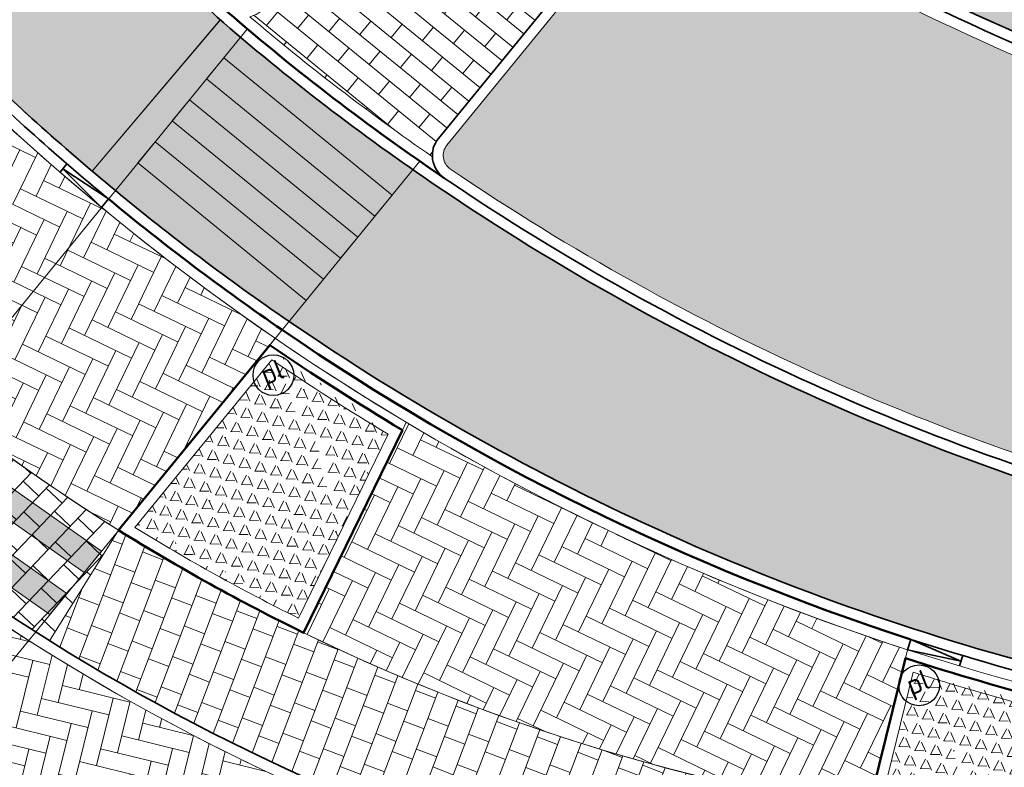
# Model space of a CAD drawing. Header units: metres. Extents: x 196674 to 197628, y 355499 to 356232.
# Tile 4 of 209: x 196899 to 196917, y 355747 to 355761. Entities that reach past the tile are written whole.
import ezdxf
from ezdxf.enums import TextEntityAlignment as Align

# ---------------------------------------------------------------- set-up
doc = ezdxf.new("R2010")
doc.units = ezdxf.units.M
doc.layers.get('0').update_dxf_attribs({"lineweight": 25})
for name, color, linetype, lineweight, true_color in [('N-WE-GR-BEPLANTING_BEPLANTINGSPLAN_KRAGTEN-V', 7, 'Continuous', 5, 0xa3c04c), ('N-WE-VH-GESLOTENVERHARDING_ASFALT_RIJBAAN-V', 7, 'Continuous', 5, 0xd6d6d6), ('N-WE-VH-GOOT-TEGEL_200x200-G', 7, 'Continuous', 35, 0x00a5a5), ('N-WE-VH-HALFVERHARDING_GEBONDEN_SPLIT-A', 7, 'Continuous', 5, 0xaab7a9), ('N-WE-VH-KANTOPSLUITING_GELEIDEBAND_50 200-G', 1, 'Continuous', 35, 0xff0000), ('N-WE-VH-KANTOPSLUITING_OPSLUITBAND_200X250-G', 7, 'Continuous', 50, 0x0029a5), ('N-WE-VH-KANTOPSLUITING_TROTTOIRBAND_180X200-G', 6, 'Continuous', 35, 0xff00ff), ('N-WE-VH-KANTOPSLUITING_VERLAGINGSBAND_GELEIDEBAND_50 200-G', 1, 'Continuous', 35, 0xff0000), ('N-WE-VH-OPENVERHARDING_STRAATBAKSTEEN_ROOD_ELLEBOOG_LINGE-A', 7, 'Continuous', 5, 0xdaaea0), ('N-WE-VH-OPENVERHARDING_STRAATBAKSTEEN_ROOD_ELLEBOOG_LINGE-INRITTEN-TUSSEN-RIJBAAN-FIETSPAD-A', 7, 'Continuous', 5, 0xdaaea0), ('N-WE-VH-OPENVERHARDING_STRAATBAKSTEEN_ROOD_HALFSTEENS-LINGE-A', 7, 'Continuous', 5, 0xdaaea0), ('N-WE-VH-OPENVERHARDING_TEGEL_200x300_FIETSPAD_ROOD-A', 7, 'Continuous', 5, 0xe04d68), ('N-WE-VW-MARKERING_DWARS_OVERSTEEK_VOETGANGERS-G', 7, 'Continuous', 0, 0xffffff), ('N-WE-VW-MARKERING_DWARS_OVERSTEEK_VOETGANGERS-V', 7, 'Continuous', 18, 0xffffff)]:
    doc.layers.add(name, color=color, linetype=linetype, lineweight=lineweight, true_color=true_color)
for name, color, linetype, lineweight in [('N-WE-IE-MEUBILAIR-S-200', 7, 'Continuous', 25), ('N-WE-VH-KANTOPSLUITING_ACHTERKANTBAND-G', 50, 'Continuous', 18), ('N-WE-VH-MATERIAALGRENS-G', 7, 'Continuous', 13)]:
    doc.layers.add(name, color=color, linetype=linetype, lineweight=lineweight)
doc.layers.add('N-WE-VH-HULPLIJN-G', color=40, linetype='Continuous', lineweight=5, plot=False)
doc.styles.add('NLCS-ISO', font='NLCS-ISO.ttf')
pattern_1 = [(242.1768326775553, (1.023267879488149, 0.9474401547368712), (-0.2859741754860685, -1.165426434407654), [0.197909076, -4.74981768]), (113.7816676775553, (1.102633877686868, 0.7673372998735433), (-5.584217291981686, 12.49065720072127), [0.196814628, -19.484648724]), (358.3078326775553, (0.9308949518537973, 0.7724108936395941), (11.06078624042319, -0.2429148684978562), [0.171813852, -17.00957142]), (242.1768326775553, (1.314624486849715, 0.8759466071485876), (-0.2859741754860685, -1.165426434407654), [0.197909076, -4.74981768]), (113.7816676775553, (1.393990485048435, 0.6958437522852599), (-5.584217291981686, 12.49065720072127), [0.196814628, -19.484648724]), (358.3078326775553, (1.222251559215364, 0.7009173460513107), (11.06078624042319, -0.2429148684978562), [0.171813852, -17.00957142]), (358.3078326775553, (0.6395383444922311, 0.8439044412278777), (11.06078624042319, -0.2429148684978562), [0.171813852, -17.00957142]), (113.7816676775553, (0.8112772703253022, 0.8388308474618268), (-5.584217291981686, 12.49065720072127), [0.196814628, -19.484648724]), (242.1768326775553, (0.7319112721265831, 1.018933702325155), (-0.2859741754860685, -1.165426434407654), [0.197909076, -4.74981768]), (242.1768326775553, (0.4405546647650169, 1.090427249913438), (-0.2859741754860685, -1.165426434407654), [0.197909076, -4.74981768]), (113.7816676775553, (0.5199206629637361, 0.9103243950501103), (-5.584217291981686, 12.49065720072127), [0.196814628, -19.484648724]), (358.3078326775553, (0.348181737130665, 0.9153979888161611), (11.06078624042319, -0.2429148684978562), [0.171813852, -17.00957142]), (358.3078326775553, (0.160145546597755, 0.6526388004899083), (11.06078624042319, -0.2429148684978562), [0.171813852, -17.00957142]), (113.7816676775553, (0.3318844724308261, 0.6475652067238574), (-5.584217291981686, 12.49065720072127), [0.196814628, -19.484648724]), (242.1768326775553, (0.252518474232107, 0.8276680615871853), (-0.2859741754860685, -1.165426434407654), [0.197909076, -4.74981768]), (242.1768326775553, (0.5438750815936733, 0.7561745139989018), (-0.2859741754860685, -1.165426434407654), [0.197909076, -4.74981768]), (113.7816676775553, (0.6232410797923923, 0.5760716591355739), (-5.584217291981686, 12.49065720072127), [0.196814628, -19.484648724]), (358.3078326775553, (0.4515021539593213, 0.5811452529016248), (11.06078624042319, -0.2429148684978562), [0.171813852, -17.00957142]), (358.3078326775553, (1.034215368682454, 0.4381581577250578), (11.06078624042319, -0.2429148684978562), [0.171813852, -17.00957142]), (113.7816676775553, (1.205954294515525, 0.433084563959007), (-5.584217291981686, 12.49065720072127), [0.196814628, -19.484648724]), (242.1768326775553, (1.126588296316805, 0.6131874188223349), (-0.2859741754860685, -1.165426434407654), [0.197909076, -4.74981768]), (358.3078326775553, (0.7428587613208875, 0.5096517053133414), (11.06078624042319, -0.2429148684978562), [0.171813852, -17.00957142]), (113.7816676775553, (0.9145976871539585, 0.5045781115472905), (-5.584217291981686, 12.49065720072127), [0.196814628, -19.484648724]), (242.1768326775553, (0.8352316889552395, 0.6846809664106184), (-0.2859741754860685, -1.165426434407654), [0.197909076, -4.74981768]), (358.3078326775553, (0.205194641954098, 0.3326847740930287), (11.06078624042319, -0.2429148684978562), [0.171813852, -17.00957142]), (113.7816676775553, (0.376933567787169, 0.3276111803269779), (-5.584217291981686, 12.49065720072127), [0.196814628, -19.484648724]), (242.1768326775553, (0.29756756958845, 0.5077140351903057), (-0.2859741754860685, -1.165426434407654), [0.197909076, -4.74981768]), (242.1768326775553, (0.5889241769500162, 0.4362204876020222), (-0.2859741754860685, -1.165426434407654), [0.197909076, -4.74981768]), (113.7816676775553, (0.6682901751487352, 0.2561176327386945), (-5.584217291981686, 12.49065720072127), [0.196814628, -19.484648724]), (358.3078326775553, (0.4965512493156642, 0.2611912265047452), (11.06078624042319, -0.2429148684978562), [0.171813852, -17.00957142]), (358.3078326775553, (1.079264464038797, 0.1182041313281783), (11.06078624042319, -0.2429148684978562), [0.171813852, -17.00957142]), (113.7816676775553, (1.251003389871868, 0.1131305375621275), (-5.584217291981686, 12.49065720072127), [0.196814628, -19.484648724]), (242.1768326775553, (1.171637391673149, 0.2932333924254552), (-0.2859741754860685, -1.165426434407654), [0.197909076, -4.74981768]), (358.3078326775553, (0.7879078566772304, 0.1896976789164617), (11.06078624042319, -0.2429148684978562), [0.171813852, -17.00957142]), (113.7816676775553, (0.9596467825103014, 0.184624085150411), (-5.584217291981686, 12.49065720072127), [0.196814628, -19.484648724]), (242.1768326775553, (0.8802807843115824, 0.3647269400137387), (-0.2859741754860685, -1.165426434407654), [0.197909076, -4.74981768]), (242.1768326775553, (0.6922445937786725, 0.101967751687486), (-0.2859741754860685, -1.165426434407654), [0.197909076, -4.74981768]), (113.7816676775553, (0.7716105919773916, -0.0781351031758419), (-5.584217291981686, 12.49065720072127), [0.196814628, -19.484648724]), (358.3078326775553, (0.5998716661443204, -0.07306150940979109), (11.06078624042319, -0.2429148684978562), [0.171813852, -17.00957142]), (242.1768326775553, (0.9836012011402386, 0.03047420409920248), (-0.2859741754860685, -1.165426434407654), [0.197909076, -4.74981768]), (113.7816676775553, (1.062967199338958, -0.1496286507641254), (-5.584217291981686, 12.49065720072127), [0.196814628, -19.484648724]), (358.3078326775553, (0.8912282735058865, -0.1445550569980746), (11.06078624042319, -0.2429148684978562), [0.171813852, -17.00957142]), (358.3078326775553, (0.3085150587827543, -0.001567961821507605), (11.06078624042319, -0.2429148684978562), [0.171813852, -17.00957142]), (113.7816676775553, (0.4802539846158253, -0.006641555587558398), (-5.584217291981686, 12.49065720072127), [0.196814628, -19.484648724]), (242.1768326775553, (0.4008879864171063, 0.1734612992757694), (-0.2859741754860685, -1.165426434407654), [0.197909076, -4.74981768]), (242.1768326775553, (0.1095313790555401, 0.2449548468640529), (-0.2859741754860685, -1.165426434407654), [0.197909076, -4.74981768]), (113.7816676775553, (0.1888973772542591, 0.06485199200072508), (-5.584217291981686, 12.49065720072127), [0.196814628, -19.484648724]), (358.3078326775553, (0.01715845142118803, 0.06992558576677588), (11.06078624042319, -0.2429148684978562), [0.171813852, -17.00957142]), (49.64802467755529, (0.5746857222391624, 1.032801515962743), (-0.9144975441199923, 0.7769776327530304), [5.04e-07, -1.199999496]), (346.2130756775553, (0.4814522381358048, 1.055679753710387), (0.2859741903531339, 1.165426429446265), [0, -1.2]), (49.64802467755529, (0.5746857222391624, 1.032801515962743), (-0.9144975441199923, 0.7769776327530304), [5.04e-07, -1.199999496]), (346.2130756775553, (0.4814522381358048, 1.055679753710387), (0.2859741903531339, 1.165426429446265), [0, -1.2])]
pattern_2 = [(334.2369694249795, (0, 0), (0.4272798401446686, 0.1491037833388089), [1.28, -0.64]), (244.2369694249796, (0.4172640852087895, 0.8645754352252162), (0.4272798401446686, 0.1491037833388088), [1.28, -0.64])]

# ---------------------------------------------------------------- blocks, each defined once
blk = doc.blocks.new('Verloopband')
at = {"flags": 128}
blk.add_lwpolyline([(-0.2763672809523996, 0.9662406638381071), (0, 0), (-0.4622285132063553, 0.8923814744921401)], close=True, dxfattribs=at)
blk = doc.blocks.new('SIE-MEUBILAIR_PAAL_POLLER-SO')
blk.add_circle((0, 0), 0.75)
at = {"style": 'NLCS-ISO'}
blk.add_text('pl', height=0.75, dxfattribs=at).set_placement((5.684341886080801e-14, 0.1291188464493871), align=Align.MIDDLE_CENTER)

msp = doc.modelspace()

# ---------------------------------------------------------------- hatches: boundary and pattern name
at = {"layer": 'N-WE-GR-BEPLANTING_BEPLANTINGSPLAN_KRAGTEN-V'}
h = msp.add_hatch(color=256, dxfattribs=at)
h.dxf.hatch_style = 1
edge = h.paths.add_edge_path()
edge.add_line((196986.0530828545, 355742.2211195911), (196948.2019040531, 355751.5091020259))
edge.add_arc((196948.0112545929, 355750.732151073), 0.7999999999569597, 76.21307568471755, 166.2130756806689)
edge.add_line((196947.23430364, 355750.9228005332), (196946.6288359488, 355748.455346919))
edge.add_arc((196947.4052022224, 355748.2657828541), 0.7991740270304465, 166.2786602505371, 268.4010124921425)
edge.add_line((196947.3829020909, 355747.4669200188), (196949.8623282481, 355747.3948668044))
edge.add_line((196949.8623282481, 355747.3948668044), (196986.871384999, 355738.3135256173))
edge.add_arc((196989.2068408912, 355747.831174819), 9.80000002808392, 256.2130756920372, 258.3857903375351)
edge.add_line((196987.2338965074, 355738.231826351), (196986.0530828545, 355742.2211195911))
edge = h.paths.add_edge_path()
edge.add_arc((196906.613699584, 355765.1990386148), 0.299999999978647, 320.7720598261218, 435.1717174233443)
edge.add_arc((196904.18243133, 355756.0154154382), 9.799999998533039, 75.17171742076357, 82.56655980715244)
edge.add_arc((196905.0880518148, 355762.956586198), 2.800000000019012, 82.56655980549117, 225.3478847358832)
edge.add_arc((196903.3310507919, 355761.1781184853), 0.3000000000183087, 225.3478847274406, 320.7720598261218)
edge.add_line((196903.5634416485, 355760.988396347), (196906.8460904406, 355765.0093164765))
edge = h.paths.add_edge_path()
edge.add_arc((196932.297711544, 355794.9508734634), 44.80000000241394, 235.8251521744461, 256.2130756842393)
edge.add_line((196921.6213417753, 355751.4416200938), (196936.5346214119, 355747.7821758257))
edge.add_line((196936.5346214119, 355747.7821758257), (196939.1222155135, 355747.7069792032))
edge.add_arc((196939.2035504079, 355750.5057976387), 2.800000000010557, 268.3354279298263, 346.2130756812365)
edge.add_line((196941.9228787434, 355749.838524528), (196941.9988554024, 355750.1481510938))
edge.add_arc((196939.279527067, 355750.8154242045), 2.799999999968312, 346.2130756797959, 436.2130756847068)
edge.add_line((196939.9468001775, 355753.5347525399), (196927.409438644, 355756.6111902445))
edge.add_arc((196941.7558105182, 355815.0767494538), 60.19999999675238, 239.63438059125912, 256.21307568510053, ccw=False)
edge.add_arc((196911.1720853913, 355762.8763111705), 0.3000000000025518, 59.63438057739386, 140.7720598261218)
edge.add_line((196910.9396945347, 355763.0660333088), (196907.0687697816, 355758.3245333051))
edge.add_arc((196907.3011606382, 355758.1348111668), 0.299999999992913, 140.7720598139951, 235.8251521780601)
at = {"layer": 'N-WE-VH-GESLOTENVERHARDING_ASFALT_RIJBAAN-V'}
h = msp.add_hatch(color=256, dxfattribs=at)
h.dxf.hatch_style = 1
edge = h.paths.add_edge_path()
edge.add_line((196893.8052155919, 355785.3397151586), (196891.0283583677, 355783.4396916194))
edge.add_arc((196942.0242424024, 355814.6720438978), 59.80000014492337, 211.485323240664, 213.169636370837)
edge.add_arc((196883.4304360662, 355776.3736643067), 10.19999999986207, -11.103455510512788, 33.16963637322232, ccw=False)
edge.add_line((196893.4395027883, 355774.4093365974), (196898.602280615, 355779.1263213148))
edge.add_arc((196947.7187872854, 355822.0053228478), 65.19999999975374, 214.2188842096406, 221.1211521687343, ccw=False)
edge = h.paths.add_edge_path()
edge.add_arc((196947.7187872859, 355822.0053228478), 65.20000000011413, 227.3813923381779, 233.9626534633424, ccw=False)
edge.add_arc((196947.7187872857, 355822.0053228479), 65.20000000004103, 223.9326665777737, 227.3813923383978, ccw=False)
edge.add_arc((196947.7187872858, 355822.0053228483), 65.20000000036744, 221.121152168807, 223.9326665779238, ccw=False)
edge.add_line((196898.602280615, 355779.1263213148), (196893.4395027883, 355774.4093365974))
edge.add_arc((196892.7526060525, 355774.544143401), 0.6999999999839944, 207.2953995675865, 348.8965444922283, ccw=False)
edge.add_line((196892.1305482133, 355774.2231386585), (196889.0492290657, 355772.7616345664))
edge.add_arc((196929.4911587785, 355792.0357187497), 44.80000000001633, 205.4818459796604, 225.5667163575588)
edge.add_arc((196929.4911587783, 355792.0357187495), 44.799999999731, 225.5667163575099, 229.7442718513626)
edge.add_line((196900.5413862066, 355757.8457981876), (196902.896538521, 355760.6304004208))
edge.add_arc((196931.0065818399, 355793.1499557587), 42.98483470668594, 229.0584293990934, 229.1597237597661, ccw=False)
edge.add_arc((196905.0880518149, 355762.956586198), 3.200000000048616, 82.56655980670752, 225.3478847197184, ccw=False)
edge.add_arc((196904.1824313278, 355756.0154154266), 10.20000001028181, 74.73639426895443, 82.56655980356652, ccw=False)
edge.add_line((196906.8676864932, 355765.8556087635), (196909.3608148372, 355769.2824061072))
edge = h.paths.add_edge_path(flags=17)
edge.add_line((196893.4395027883, 355774.4093365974), (196898.602280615, 355779.1263213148))
h = msp.add_hatch(color=256, dxfattribs=at)
h.dxf.hatch_style = 1
edge = h.paths.add_edge_path()
edge.add_arc((196947.7187872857, 355822.0053228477), 65.19999999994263, 234.65103465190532, 247.3098478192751, ccw=False)
edge.add_arc((196947.718787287, 355822.005322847), 65.20000000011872, 233.9626534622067, 234.6510346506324, ccw=False)
edge.add_line((196909.3608148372, 355769.2824061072), (196906.8676864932, 355765.8556087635))
edge.add_arc((196904.1824313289, 355756.015415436), 10.20000000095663, 57.53647697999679, 74.73639426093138, ccw=False)
edge.add_arc((196941.7558106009, 355815.0767495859), 59.8000001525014, 237.5364769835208, 239.6343805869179)
edge.add_arc((196941.7558105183, 355815.0767494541), 59.79999999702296, 239.6343805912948, 256.213075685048)
edge.add_line((196927.504763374, 355756.999665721), (196940.042124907, 355753.9232280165))
edge.add_line((196940.042124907, 355753.9232280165), (196940.6974824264, 355756.5939969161))
edge.add_line((196940.6974824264, 355756.5939969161), (196932.1808562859, 355758.683820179))
edge.add_arc((196947.7187872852, 355822.005322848), 65.19999999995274, 247.3098478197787, 256.2130756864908, ccw=False)
edge = h.paths.add_edge_path()
edge.add_arc((196932.2977115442, 355794.950873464), 45.20000000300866, 235.8251521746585, 256.2130756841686, ccw=False)
edge.add_arc((196931.0066335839, 355793.1500155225), 42.98491375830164, 229.1624352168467, 235.90055005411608, ccw=False)
edge.add_line((196902.8980775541, 355760.6290701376), (196900.5413862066, 355757.8457981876))
edge.add_arc((196929.4911587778, 355792.0357187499), 44.79999999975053, 229.7442718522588, 230.4537483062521)
edge.add_arc((196929.4911587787, 355792.0357187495), 44.79999999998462, 230.4537483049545, 235.5522516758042)
edge.add_arc((196929.4911587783, 355792.0357187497), 44.79999999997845, 235.5522516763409, 256.2130756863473)
edge.add_line((196918.8147890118, 355748.5264653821), (196935.7211549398, 355744.3779544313))
edge.add_line((196935.7211549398, 355744.3779544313), (196936.4805465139, 355747.3835783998))
edge.add_line((196936.4805465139, 355747.3835783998), (196921.5260170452, 355751.0531446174))
edge = h.paths.add_edge_path()
edge.add_arc((196947.4052022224, 355748.2657828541), 1.199174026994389, 166.1595353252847, 266.3388601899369, ccw=False)
edge.add_line((196946.2408455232, 355748.5526483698), (196946.8458281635, 355751.0181252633))
edge.add_arc((196948.011254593, 355750.7321510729), 1.200000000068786, 76.21307568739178, 166.213075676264, ccw=False)
edge.add_line((196948.2972287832, 355751.8975775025), (196948.952586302, 355754.5683464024))
edge.add_line((196948.952586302, 355754.5683464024), (196940.6974824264, 355756.5939969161))
edge.add_line((196940.6974824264, 355756.5939969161), (196940.042124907, 355753.9232280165))
edge.add_arc((196939.2795270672, 355750.8154242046), 3.199999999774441, -13.78692432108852, 76.21307569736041, ccw=False)
edge.add_line((196942.3873308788, 355750.0528263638), (196942.3113542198, 355749.7431997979))
edge.add_arc((196939.2035504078, 355750.5057976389), 3.200000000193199, 268.33542793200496, 346.2130756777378, ccw=False)
edge.add_line((196939.1105962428, 355747.3071479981), (196936.4805465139, 355747.3835783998))
edge.add_line((196936.4805465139, 355747.3835783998), (196935.7211549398, 355744.3779544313))
edge.add_line((196935.7211549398, 355744.3779544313), (196946.046566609, 355741.8442884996))
edge.add_line((196946.046566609, 355741.8442884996), (196947.3286284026, 355747.0690561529))
at = {"layer": 'N-WE-VH-HALFVERHARDING_GEBONDEN_SPLIT-A'}
h = msp.add_hatch(dxfattribs=at)
h.set_pattern_fill('AVH-GRAVEL-SO', color=251, scale=0.3, angle=-13.7869243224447, pattern_type=2)
h.set_pattern_definition(pattern_1)
edge = h.paths.add_edge_path()
edge.add_arc((196929.4911587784, 355792.0357187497), 45.56000000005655, 235.7457828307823, 238.9467858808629, ccw=False)
edge.add_line((196903.8469944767, 355754.3781771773), (196901.3258997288, 355751.2900854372))
edge.add_arc((196920.6409497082, 355782.6137002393), 36.7999999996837, 238.3408115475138, 243.7080456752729)
edge.add_line((196904.3405627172, 355749.6207103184), (196905.9897637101, 355753.0049868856))
h = msp.add_hatch(dxfattribs=at)
h.set_pattern_fill('AVH-GRAVEL-SO', color=251, scale=0.3, angle=-13.7869243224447, pattern_type=2)
h.set_pattern_definition(pattern_1)
edge = h.paths.add_edge_path()
edge.add_arc((196929.4911587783, 355792.03571875), 45.56000000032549, 252.3171383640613, 255.4640870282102, ccw=False)
edge.add_line((196915.6523959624, 355748.628320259), (196915.0314788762, 355746.0983658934))
edge.add_line((196915.0314788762, 355746.0983658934), (196917.4594354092, 355745.5025244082))
edge.add_line((196917.4594354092, 355745.5025244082), (196918.0562006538, 355747.9340710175))
at = {"layer": 'N-WE-VH-OPENVERHARDING_STRAATBAKSTEEN_ROOD_ELLEBOOG_LINGE-A', "true_color": 0xb05e45}
h = msp.add_hatch(dxfattribs=at)
h.set_pattern_fill('AVH-ROO_BSS_LINGEFRMT_ELLEBOOG', color=25, scale=4, angle=334.2369694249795, pattern_type=2)
h.set_pattern_definition(pattern_2)
edge = h.paths.add_edge_path()
edge.add_line((196897.8476211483, 355759.7599302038), (196897.4275741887, 355759.3314905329))
edge.add_line((196897.4275741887, 355759.3314905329), (196894.5167602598, 355756.4120452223))
edge.add_arc((196920.6409497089, 355782.6137002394), 37.00000000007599, 225.0848232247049, 237.987373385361)
edge.add_line((196901.0270224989, 355751.2402423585), (196903.8082546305, 355754.6469766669))
edge.add_line((196903.8082546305, 355754.6469766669), (196903.9097885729, 355754.771345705))
edge.add_arc((196929.4911587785, 355792.0357187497), 45.20000000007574, 225.566716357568, 235.53105150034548, ccw=False)
h = msp.add_hatch(dxfattribs=at)
h.set_pattern_fill('AVH-ROO_BSS_LINGEFRMT_ELLEBOOG', color=25, scale=4, angle=346.2130756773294, pattern_type=2)
h.set_pattern_definition([(346.2130756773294, (0, 0), (0.3870401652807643, 0.2345205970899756), [1.28, -0.64]), (256.2130756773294, (0.228779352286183, 0.9323411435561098), (0.3870401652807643, 0.2345205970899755), [1.28, -0.64])])
edge = h.paths.add_edge_path()
edge.add_line((196890.7434085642, 355756.6464702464), (196889.3372785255, 355755.4251891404))
edge.add_line((196889.3372785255, 355755.4251891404), (196891.108, 355751.459))
edge.add_line((196891.108, 355751.459), (196891.409, 355751.046))
edge.add_line((196891.409, 355751.046), (196891.843, 355750.776))
edge.add_line((196891.843, 355750.776), (196892.654, 355749.043))
edge.add_line((196892.654, 355749.043), (196892.588, 355748.622))
edge.add_line((196892.588, 355748.622), (196892.634, 355748.199))
edge.add_line((196892.634, 355748.199), (196894.617099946, 355743.953980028))
edge.add_line((196894.617099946, 355743.953980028), (196895.2705819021, 355742.5955614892))
edge.add_line((196895.2705819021, 355742.5955614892), (196895.5577361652, 355742.4787606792))
edge.add_line((196895.5577361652, 355742.4787606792), (196898.1660724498, 355741.417812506))
edge.add_line((196898.1660724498, 355741.417812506), (196899.0041381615, 355740.8817206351))
edge.add_line((196899.0041381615, 355740.8817206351), (196901.39141472, 355740.1542957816))
edge.add_line((196901.39141472, 355740.1542957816), (196909.6567792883, 355737.8011388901))
edge.add_line((196909.6567792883, 355737.8011388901), (196910.5148287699, 355737.5558062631))
edge.add_line((196910.5148287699, 355737.5558062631), (196910.6944765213, 355738.211620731))
edge.add_arc((196914.55235081, 355737.1548303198), 4.000000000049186, 104.0244335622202, 164.6807203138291, ccw=False)
edge.add_line((196913.5830082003, 355741.0356002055), (196914.1698548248, 355743.4267329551))
edge.add_line((196914.1698548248, 355743.4267329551), (196911.202820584, 355744.1548687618))
edge.add_arc((196920.6409497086, 355782.6137002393), 39.59999999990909, 220.9756426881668, 256.2116144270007, ccw=False)
at = {"layer": 'N-WE-VH-OPENVERHARDING_STRAATBAKSTEEN_ROOD_ELLEBOOG_LINGE-INRITTEN-TUSSEN-RIJBAAN-FIETSPAD-A', "true_color": 0xb05e45}
h = msp.add_hatch(dxfattribs=at)
h.set_pattern_fill('AVH-ROO_BSS_LINGEFRMT_ELLEBOOG', color=25, scale=4, angle=334.2369694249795, pattern_type=2)
h.set_pattern_definition(pattern_2)
edge = h.paths.add_edge_path()
edge.add_line((196906.3202376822, 355753.2265907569), (196906.2498952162, 355753.0822430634))
edge.add_line((196906.2498952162, 355753.0822430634), (196904.4324999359, 355749.352819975))
edge.add_arc((196920.6409497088, 355782.6137002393), 36.9999999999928, 244.0194373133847, 256.2116144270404)
edge.add_line((196911.8224957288, 355746.6799435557), (196914.7895718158, 355745.9517974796))
edge.add_line((196914.7895718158, 355745.9517974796), (196915.5093062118, 355748.884387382))
edge.add_line((196915.5093062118, 355748.884387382), (196915.5475439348, 355749.0401886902))
edge.add_arc((196929.491158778, 355792.0357187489), 45.19999999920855, 239.1607613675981, 252.03192302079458, ccw=False)
at = {"layer": 'N-WE-VH-OPENVERHARDING_STRAATBAKSTEEN_ROOD_HALFSTEENS-LINGE-A', "true_color": 0xb05e45}
h = msp.add_hatch(dxfattribs=at)
h.set_pattern_fill('AVH-BSS_LINGEFORMAAT_HALFST', color=25, scale=4, angle=230.77, pattern_type=2)
h.set_pattern_definition([(230.77, (196825.8108468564, 355944.3732953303), (-0.2353231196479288, -1.047197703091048), [0.32, -0.32]), (320.77, (196825.8108468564, 355944.3732953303), (0.2023791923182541, 0.2478763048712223), [])])
edge = h.paths.add_edge_path()
edge.add_arc((196911.1720853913, 355762.8763111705), 0.5000000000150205, 112.57483966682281, 140.7720598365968, ccw=False)
edge.add_arc((196941.7558105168, 355815.0767494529), 60.19999999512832, 237.5364769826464, 239.2546221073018, ccw=False)
edge.add_arc((196904.1824313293, 355756.015415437), 9.799999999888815, 57.53647698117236, 72.79630574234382)
edge.add_arc((196906.613699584, 355765.1990386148), 0.5000000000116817, -39.227940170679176, 20.844677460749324, ccw=False)
edge.add_line((196907.0010176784, 355764.882835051), (196903.7183688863, 355760.8619149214))
edge.add_arc((196903.3310507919, 355761.1781184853), 0.4999999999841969, 282.66541620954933, 320.7720598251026, ccw=False)
edge.add_arc((196931.1119630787, 355793.2960354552), 42.76487931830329, 229.6799762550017, 235.3567593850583)
edge.add_arc((196907.3011606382, 355758.1348111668), 0.500000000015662, 140.7720598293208, 182.4950349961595, ccw=False)
edge.add_line((196906.9138425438, 355758.4510147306), (196910.7847672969, 355763.1925147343))
at = {"layer": 'N-WE-VH-OPENVERHARDING_TEGEL_200x300_FIETSPAD_ROOD-A'}
h = msp.add_hatch(dxfattribs=at)
h.set_pattern_fill('AVH-TEGEL_200X300_HALFST', color=256, scale=2, angle=46.4204935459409, pattern_type=2)
h.set_pattern_definition([(46.4204935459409, (0, 0), (-0.2897673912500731, 0.275744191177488), []), (136.4204935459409, (0, 0), (-0.413616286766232, -0.4346510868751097), [0.4, -0.4]), (136.4204935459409, (0.275744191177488, 0.2897673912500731), (-0.413616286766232, -0.4346510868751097), [-0.4, 0.4])])
edge = h.paths.add_edge_path()
edge.add_line((196890.2917490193, 355761.4494374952), (196888.3231522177, 355760.0766204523))
edge.add_arc((196920.6409497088, 355782.6137002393), 39.40000000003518, 214.8903059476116, 237.9873733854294)
edge.add_line((196899.754767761, 355749.2052072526), (196901.0270224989, 355751.2402423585))
edge.add_arc((196920.6409497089, 355782.6137002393), 36.99999999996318, 214.8903059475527, 237.9873733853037, ccw=False)
h = msp.add_hatch(dxfattribs=at)
h.set_pattern_fill('AVH-TEGEL_200X300_HALFST', color=256, scale=2, angle=69.19434182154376, pattern_type=2)
h.set_pattern_definition([(69.19434182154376, (0, 0), (-0.3739162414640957, 0.1420797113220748), []), (159.1943418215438, (0, 0), (-0.2131195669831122, -0.5608743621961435), [0.4, -0.4]), (159.1943418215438, (0.1420797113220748, 0.3739162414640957), (-0.2131195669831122, -0.5608743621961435), [-0.4, 0.4])])
edge = h.paths.add_edge_path()
edge.add_line((196901.0270224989, 355751.2402423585), (196899.754767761, 355749.2052072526))
edge.add_arc((196920.6409497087, 355782.6137002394), 39.40000000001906, 237.9873733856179, 256.2116144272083)
edge.add_line((196911.250487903, 355744.3491052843), (196914.2175253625, 355743.6209686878))
edge.add_line((196914.2175253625, 355743.6209686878), (196914.7895718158, 355745.9517974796))
edge.add_line((196914.7895718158, 355745.9517974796), (196911.822495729, 355746.6799435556))
edge.add_arc((196920.6409497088, 355782.6137002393), 36.99999999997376, 244.0194373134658, 256.2116144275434, ccw=False)
edge.add_arc((196920.6409497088, 355782.6137002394), 37.00000000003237, 237.9873733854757, 244.01943731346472, ccw=False)
at = {"layer": 'N-WE-VW-MARKERING_DWARS_OVERSTEEK_VOETGANGERS-V'}
h = msp.add_hatch(color=256, dxfattribs=at)
h.dxf.hatch_style = 1
h.paths.add_polyline_path([(196902.9623110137, 355759.9358187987), (196902.64610745, 355759.5485007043), (196905.7446522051, 355757.0188721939), (196906.0608557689, 355757.4061902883)])
h.paths.add_polyline_path([(196902.3299038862, 355759.1611826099), (196902.0137003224, 355758.7738645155), (196905.1122450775, 355756.2442360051), (196905.4284486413, 355756.6315540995)])
h.paths.add_polyline_path([(196901.6974967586, 355758.3865464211), (196901.3812931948, 355757.9992283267), (196904.4798379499, 355755.4695998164), (196904.7960415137, 355755.8569179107)])
h = msp.add_hatch(color=256, dxfattribs=at)
h.dxf.hatch_style = 1
h.paths.add_polyline_path([(196897.429745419, 355753.1589730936), (196897.1127270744, 355752.7706569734), (196900.3929858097, 355750.4636101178), (196900.7100041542, 355750.851926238)])
h.paths.add_polyline_path([(196896.7957087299, 355752.3823408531), (196896.4786903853, 355751.9940247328), (196899.7589491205, 355749.6869778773), (196900.0759674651, 355750.0752939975)])

# ---------------------------------------------------------------- linework, layer by layer
at = {"layer": 'N-WE-VH-GOOT-TEGEL_200x200-G', "ltscale": 0.2, "flags": 128}
msp.add_lwpolyline([(196841.5430613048, 355896.6608085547), (196880.9310656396, 355797.5437848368, -0.02492249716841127), (196883.347596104, 355790.4521737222), (196886.4183877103, 355779.7159625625, 0.02640465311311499), (196887.9567748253, 355775.244800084, 0.1031412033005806), (196898.1276524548, 355760.0455566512, 0.02132693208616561), (196900.9669583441, 355757.4899521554, 0.02225008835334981), (196904.1498403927, 355755.0917397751, 0.0903948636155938), (196918.8147890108, 355748.5264653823), (196951.4281986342, 355740.523735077), (196969.3175015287, 355732.890581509)], format="xyb", dxfattribs=at)
msp.add_lwpolyline([(196902.8390905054, 355760.6801475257, 0.02986325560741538), (196906.9079564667, 355757.555682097, 0.08919450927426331), (196921.5260170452, 355751.0531446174), (196936.4805465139, 355747.3835783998), (196939.1105962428, 355747.3071479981, 0.353517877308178), (196942.3113542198, 355749.7431997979), (196942.3873308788, 355750.0528263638, 0.4142135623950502), (196940.0421249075, 355753.9232280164), (196927.504763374, 355756.999665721, -0.07246464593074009), (196911.5259466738, 355763.4802831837, -0.009154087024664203), (196909.6574094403, 355764.6214955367, 0.07710048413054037), (196906.7928456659, 355765.8757266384, 0.03227728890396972), (196905.502049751, 355766.1296928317, 0.7184493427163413)], format="xyb", close=True, dxfattribs=at)
at = {"layer": 'N-WE-VH-HULPLIJN-G', "flags": 128}
for points in [[(196909.3608148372, 355769.2824061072, -0.02872406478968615), (196903.5708897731, 355774.0261279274, -0.01504904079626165), (196900.7646383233, 355776.7687458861, -0.01226816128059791), (196898.602280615, 355779.1263213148), (196893.4395027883, 355774.4093365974, -0.7106705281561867), (196892.1305482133, 355774.2231386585), (196889.0492290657, 355772.7616345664, 0.08786182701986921), (196898.1276524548, 355760.0455566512, 0.01823004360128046), (196900.5413862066, 355757.8457981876), (196902.896538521, 355760.6304004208, -0.0004419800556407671), (196902.8390905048, 355760.6801475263, -0.7184493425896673), (196905.502049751, 355766.1296928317, -0.03417884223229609), (196906.8676864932, 355765.8556087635)], [(196897.8476211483, 355759.7599302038), (196897.4275741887, 355759.3314905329, -0.1020380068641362), (196887.1050323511, 355774.6847451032), (196884.7028560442, 355773.7136280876), (196885.0674557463, 355772.4389016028, 0.1854549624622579), (196901.0270224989, 355751.2402423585), (196903.8082546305, 355754.6469766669), (196903.9097885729, 355754.771345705, -0.04350503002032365)], [(196897.8476211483, 355759.7599302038), (196897.4275741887, 355759.3314905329, -0.1020380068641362), (196887.1050323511, 355774.6847451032), (196884.7028560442, 355773.7136280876), (196885.0674557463, 355772.4389016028, 0.1854549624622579), (196901.0270224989, 355751.2402423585), (196903.8082546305, 355754.6469766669), (196903.9097885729, 355754.771345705, -0.04350503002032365)], [(196922.5680520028, 355761.8515156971, -0.05529073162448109), (196909.9970084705, 355768.8253698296, -0.003003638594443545), (196909.3608148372, 355769.2824061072), (196906.8676864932, 355765.8556087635, -0.0751900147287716), (196909.6574094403, 355764.6214955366, 0.009154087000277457), (196911.5259466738, 355763.4802831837, 0.07246464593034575), (196927.504763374, 355756.999665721), (196940.042124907, 355753.9232280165), (196940.6974824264, 355756.5939969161), (196932.1808562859, 355758.683820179, -0.03886721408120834)], [(196910.7847672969, 355763.1925147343, -0.123658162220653), (196910.9801404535, 355763.3380006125, -0.00749696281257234), (196909.4427044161, 355764.2840021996, 0.06668213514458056), (196907.0809738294, 355765.3769565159, -0.2682888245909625), (196907.0010176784, 355764.882835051), (196903.7183688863, 355760.8619149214, -0.1678209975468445), (196903.4406794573, 355760.6902849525, 0.02477470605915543), (196906.8016346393, 355758.1130447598, -0.1840890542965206), (196906.9138425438, 355758.4510147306)], [(196890.2917490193, 355761.4494374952), (196888.3231522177, 355760.0766204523, 0.101122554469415), (196899.754767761, 355749.2052072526), (196901.0270224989, 355751.2402423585, -0.1011225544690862)], [(196921.5260170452, 355751.0531446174, -0.08919450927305), (196906.9079564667, 355757.555682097, -0.02940904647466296), (196902.8980775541, 355760.6290701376), (196900.5413862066, 355757.8457981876, 0.003095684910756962), (196900.9669583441, 355757.4899521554, 0.02225008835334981), (196904.1498403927, 355755.0917397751, 0.09039486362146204), (196918.8147890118, 355748.5264653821), (196935.7211549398, 355744.3779544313), (196936.4805465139, 355747.3835783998)], [(196897.8476211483, 355759.7599302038), (196897.4275741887, 355759.3314905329), (196894.5167602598, 355756.4120452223, 0.05635754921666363), (196901.0270224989, 355751.2402423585), (196903.8082546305, 355754.6469766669), (196903.9097885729, 355754.771345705, -0.04350503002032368)], [(196890.7434085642, 355756.6464702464), (196889.3372785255, 355755.4251891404), (196891.108, 355751.459), (196891.409, 355751.046), (196891.843, 355750.776), (196892.654, 355749.043), (196892.588, 355748.622), (196892.634, 355748.199), (196894.617099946, 355743.953980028), (196895.2705819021, 355742.5955614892), (196895.5577361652, 355742.4787606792), (196898.1660724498, 355741.417812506), (196899.0041381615, 355740.8817206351), (196901.39141472, 355740.1542957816), (196909.6567792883, 355737.8011388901), (196910.5148287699, 355737.5558062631), (196910.6944765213, 355738.211620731, -0.2710207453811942), (196913.5830082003, 355741.0356002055), (196914.1698548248, 355743.4267329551), (196911.202820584, 355744.1548687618, -0.1549689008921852)], [(196903.9097885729, 355754.771345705), (196903.8082546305, 355754.6469766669, 0.01598733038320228), (196906.2498952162, 355753.0822430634), (196906.3202376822, 355753.2265907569, -0.01583892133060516)], [(196906.3202376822, 355753.2265907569), (196906.2498952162, 355753.0822430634), (196904.4324999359, 355749.352819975, 0.05324865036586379), (196911.8224957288, 355746.6799435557), (196914.7895718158, 355745.9517974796), (196915.5093062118, 355748.884387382), (196915.5475439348, 355749.0401886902, -0.05622015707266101)], [(196901.0270224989, 355751.2402423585), (196899.754767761, 355749.2052072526, 0.0796862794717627), (196911.250487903, 355744.3491052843), (196914.2175253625, 355743.6209686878), (196914.7895718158, 355745.9517974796), (196911.822495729, 355746.6799435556, -0.05324865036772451), (196904.4324999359, 355749.352819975, -0.02632592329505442)]]:
    msp.add_lwpolyline(points, format="xyb", close=True, dxfattribs=at)
for points in [[(196903.3920880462, 355760.4622531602), (196895.1315025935, 355750.3438529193)], [(196902.896538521, 355760.6304004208), (196900.5413862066, 355757.8457981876)], [(196906.5705477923, 355758.0305126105), (196897.8426393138, 355747.3396878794)], [(196903.8082546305, 355754.6469766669), (196903.9097885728, 355754.771345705)], [(196906.2498952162, 355753.0822430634), (196906.3202376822, 355753.2265907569)], [(196901.0270224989, 355751.2402423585), (196899.754767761, 355749.2052072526)]]:
    msp.add_lwpolyline(points, dxfattribs=at)
at = {"layer": 'N-WE-VH-KANTOPSLUITING_ACHTERKANTBAND-G', "flags": 128}
for points in [[(196907.1326445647, 355757.886612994, 0.0891945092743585), (196921.6213417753, 355751.4416200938), (196936.5346214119, 355747.7821758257), (196939.1222155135, 355747.7069792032, 0.35351787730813), (196941.9228787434, 355749.838524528), (196941.9988554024, 355750.1481510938, 0.4142135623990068), (196939.9468001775, 355753.5347525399), (196927.409438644, 355756.6111902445, -0.07246464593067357), (196911.3237402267, 355763.135156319, 0.3696021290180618), (196910.9396945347, 355763.0660333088), (196907.0687697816, 355758.3245333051, 0.4402870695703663)], [(196905.9897637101, 355753.0049868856, -0.01396791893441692), (196903.8469944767, 355754.3781771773), (196901.3258997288, 355751.2900854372, 0.02342325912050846), (196904.3405627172, 355749.6207103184)], [(196918.0562006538, 355747.9340710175, -0.01373201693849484), (196915.6523959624, 355748.628320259), (196915.0314788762, 355746.0983658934), (196917.4594354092, 355745.5025244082)]]:
    msp.add_lwpolyline(points, format="xyb", close=True, dxfattribs=at)
for points in [[(196903.4406794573, 355760.6902849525, 0.02477470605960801), (196906.8016346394, 355758.1130447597)], [(196953.3592493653, 355731.5500812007, -0.01445882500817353), (196950.6343942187, 355732.90133267, 0.06223612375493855), (196939.0981819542, 355737.3091063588), (196911.2028205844, 355744.1548687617, -0.1822776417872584), (196888.1591024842, 355759.9622190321)], [(196897.8476211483, 355759.7599302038, 0.1345227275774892), (196918.7194642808, 355748.1379899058), (196951.2851615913, 355740.1469673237)]]:
    msp.add_lwpolyline(points, format="xyb", dxfattribs=at)
at = {"layer": 'N-WE-VH-KANTOPSLUITING_GELEIDEBAND_50 200-G', "ltscale": 0.2, "flags": 128}
for points in [[(196897.9876368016, 355759.9027434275, 0.0213269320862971), (196900.8396181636, 355757.3357299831, 0.0213269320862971)], [(196953.4428862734, 355731.7317538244, -0.0144588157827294), (196950.7283917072, 355733.0778672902, 0.06223612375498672), (196939.145849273, 355737.5033428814), (196911.2504879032, 355744.3491052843, -0.154968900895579), (196890.8944062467, 355756.7776178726)], [(196915.6092413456, 355749.2304343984, 0.01824574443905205), (196918.7671266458, 355748.332227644), (196951.3647027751, 355740.3333825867)]]:
    msp.add_lwpolyline(points, format="xyb", dxfattribs=at)
at = {"layer": 'N-WE-VH-KANTOPSLUITING_OPSLUITBAND_200X250-G', "ltscale": 0.1, "flags": 128}
for points in [[(196903.0269282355, 355760.7812438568, 0.02929918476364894), (196907.0203005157, 355757.7211475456, 0.02191526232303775)], [(196900.8396181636, 355757.3357299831, 0.02225008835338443), (196904.0367095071, 355754.9268112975)], [(196904.0367095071, 355754.9268112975, 0.07203031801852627), (196915.6092413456, 355749.2304343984, 0.07203031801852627)]]:
    msp.add_lwpolyline(points, format="xyb", dxfattribs=at)
for points in [[(196906.2498952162, 355753.0822430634, -0.01598733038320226), (196903.8082546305, 355754.6469766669), (196901.0270224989, 355751.2402423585, 0.02632592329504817), (196904.4324999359, 355749.352819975)], [(196918.2975921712, 355748.0785388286, -0.01600057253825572), (196915.5093062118, 355748.884387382), (196914.7895718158, 355745.9517974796), (196917.6060013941, 355745.2606213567)]]:
    msp.add_lwpolyline(points, format="xyb", close=True, dxfattribs=at)
at = {"layer": 'N-WE-VH-KANTOPSLUITING_TROTTOIRBAND_180X200-G', "ltscale": 0.2, "flags": 128}
msp.add_lwpolyline([(196907.0203005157, 355757.7211475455, 0.08919450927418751), (196921.5736794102, 355751.2473823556), (196936.5075839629, 355747.5828771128), (196939.1164058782, 355747.5070636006, 0.3535178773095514), (196942.1171164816, 355749.7908621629), (196942.1930931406, 355750.1004887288, 0.4142135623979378), (196939.9944625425, 355753.7289902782), (196927.457101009, 355756.8054279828, -0.07246464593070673), (196911.4248434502, 355763.3077197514, 0.3696021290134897), (196910.7847672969, 355763.1925147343), (196906.9138425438, 355758.4510147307, 0.4402870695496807)], format="xyb", close=True, dxfattribs=at)
at = {"layer": 'N-WE-VH-KANTOPSLUITING_VERLAGINGSBAND_GELEIDEBAND_50 200-G', "ltscale": 0.2, "flags": 128}
for points in [[(196900.0754775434, 355757.9809931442), (196899.9489941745, 355757.826063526)], [(196916.502185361, 355748.7422253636), (196916.5638827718, 355748.9324710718)]]:
    msp.add_lwpolyline(points, dxfattribs=at)
at = {"layer": 'N-WE-VH-MATERIAALGRENS-G', "flags": 128}
msp.add_lwpolyline([(196884.7028560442, 355773.7136280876), (196885.0674557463, 355772.4389016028, 0.2691183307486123), (196911.822495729, 355746.6799435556), (196939.7178570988, 355739.8341811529, -0.06223612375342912), (196951.8563615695, 355735.1962827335, 0.06224249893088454), (196963.4401375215, 355730.770504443), (196984.9273041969, 355725.4969907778, -0.00943887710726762), (196991.4002208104, 355723.7781983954)], format="xyb", dxfattribs=at)
at = {"layer": 'N-WE-VW-MARKERING_DWARS_OVERSTEEK_VOETGANGERS-G', "flags": 128}
for points in [[(196902.9623110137, 355759.9358187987), (196902.64610745, 355759.5485007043), (196905.7446522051, 355757.0188721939), (196906.0608557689, 355757.4061902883)], [(196902.3299038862, 355759.1611826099), (196902.0137003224, 355758.7738645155), (196905.1122450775, 355756.2442360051), (196905.4284486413, 355756.6315540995)], [(196901.6974967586, 355758.3865464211), (196901.3812931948, 355757.9992283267), (196904.4798379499, 355755.4695998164), (196904.7960415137, 355755.8569179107)], [(196896.7957087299, 355752.3823408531), (196896.4786903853, 355751.9940247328), (196899.7589491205, 355749.6869778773), (196900.0759674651, 355750.0752939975)]]:
    msp.add_lwpolyline(points, close=True, dxfattribs=at)
at = {"layer": 'N-WE-VW-MARKERING_DWARS_OVERSTEEK_VOETGANGERS-V', "flags": 128}
msp.add_lwpolyline([(196897.429745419, 355753.1589730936), (196897.1127270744, 355752.7706569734), (196900.3929858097, 355750.4636101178), (196900.7100041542, 355750.851926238)], close=True, dxfattribs=at)

# ---------------------------------------------------------------- block references
at = {"layer": 'N-WE-IE-MEUBILAIR-S-200', "xscale": 0.5, "yscale": 0.5, "zscale": 0.5, "rotation": 21.67232329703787}
for p in [(196903.8753568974, 355754.0930325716), (196915.7597575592, 355748.384937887)]:
    msp.add_blockref('SIE-MEUBILAIR_PAAL_POLLER-SO', p, dxfattribs=at)
at = {"layer": 'N-WE-VH-KANTOPSLUITING_VERLAGINGSBAND_GELEIDEBAND_50 200-G', "ltscale": 0.2, "xscale": -1}
for p, rotation in [((196900.001741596, 355757.8906739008), 252.4443831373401), ((196916.5296210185, 355748.8268239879), 93.70424632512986)]:
    msp.add_blockref('Verloopband', p, dxfattribs=dict(at, rotation=rotation))

doc.saveas('drawing.dxf')
